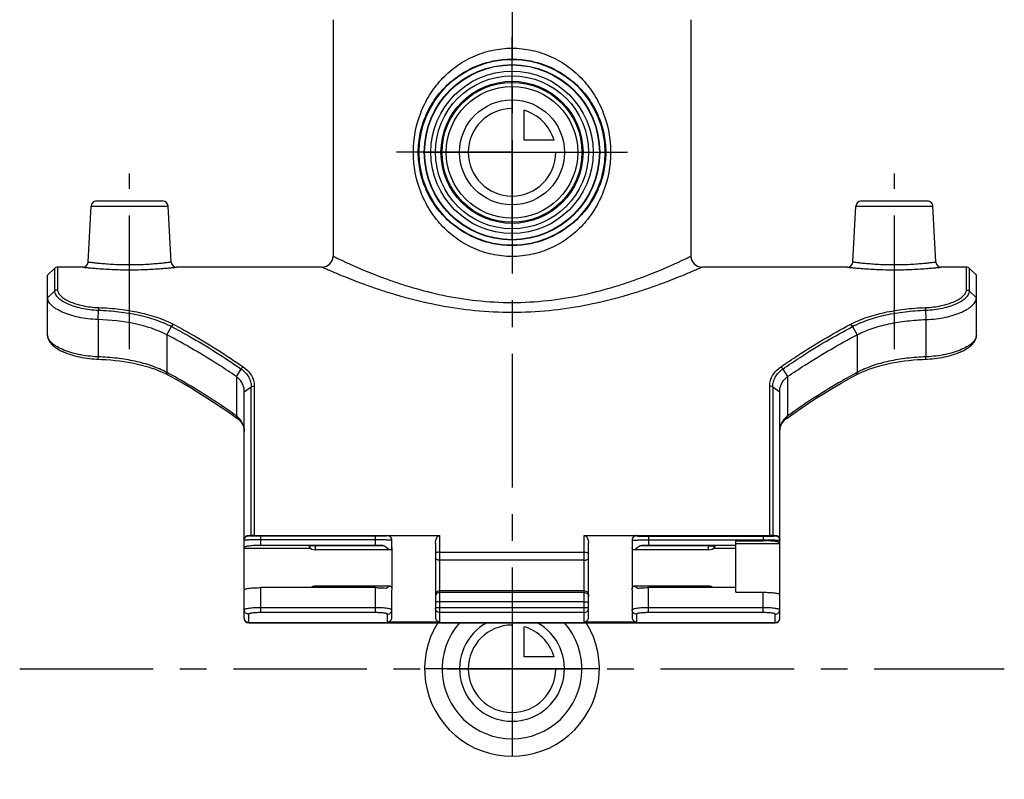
# Model space of a CAD drawing. Header units: millimetres. Extents: x 0 to 1000, y 0 to 1000.
# Tile 1 of 2: x 410 to 590, y 364 to 503. Entities that reach past the tile are written whole.
import ezdxf

# ---------------------------------------------------------------- set-up
doc = ezdxf.new("R2010")
doc.units = ezdxf.units.MM
doc.header["$LTSCALE"] = 65.185185
doc.linetypes.add('CENTER', pattern=[0.6, 0.375, -0.075, 0.075, -0.075])
for name, color, linetype in [('ACHSEN_S', 7, 'CONTINUOUS'), ('FASEN', 7, 'CONTINUOUS'), ('FLAECHEN', 7, 'CONTINUOUS'), ('KOERPER', 7, 'CONTINUOUS'), ('KONST.EL_MIT_GEO', 7, 'CONTINUOUS'), ('KURVEN', 7, 'CONTINUOUS')]:
    doc.layers.add(name, color=color, linetype=linetype)

msp = doc.modelspace()

# ---------------------------------------------------------------- linework, layer by layer
at = {"layer": 'ACHSEN_S', "color": 40, "linetype": 'CENTER'}
for p, q in [((500, 637.1), (500, 363.68)), ((409.88, 383.9), (590.12, 383.9))]:
    msp.add_line(p, q, dxfattribs=at)
at = {"layer": 'FASEN', "color": 7, "linetype": 'Continuous'}
for p, q in [((415, 455.9), (416.27, 457.17)), ((585, 455.9), (583.73, 457.17)), ((415, 451.79), (415, 455.9)), ((585, 451.79), (585, 455.9))]:
    msp.add_line(p, q, dxfattribs=at)
for radius in [16, 14.85]:
    msp.add_circle((500, 478.4), radius, dxfattribs=at)
for points, knots in [([(424.22, 447.81), (423.6, 447.83), (422.4, 447.92), (420.67, 448.2), (419.09, 448.61), (417.7, 449.13), (416.57, 449.72), (415.71, 450.36), (415.15, 451.05), (415, 451.56), (415, 451.79)], [0, 0, 0, 0, 0.172742, 0.339235, 0.494356, 0.633794, 0.754404, 0.854438, 0.934555, 1, 1, 1, 1]), ([(575.78, 447.81), (576.4, 447.83), (577.6, 447.92), (579.33, 448.2), (580.91, 448.61), (582.3, 449.13), (583.43, 449.72), (584.29, 450.36), (584.85, 451.05), (585, 451.56), (585, 451.79)], [0, 0, 0, 0, 0.172717, 0.339211, 0.49434, 0.63378, 0.754395, 0.854432, 0.934554, 1, 1, 1, 1]), ([(436.79, 445.02), (434.99, 445.96), (430.81, 447.27), (426.5, 447.73), (424.22, 447.81)], [0, 0, 0, 0, 0.470984, 1, 1, 1, 1]), ([(563.21, 445.02), (564.08, 445.47), (565.97, 446.25), (569.04, 447.08), (572.35, 447.6), (574.63, 447.77), (575.78, 447.81)], [0, 0, 0, 0, 0.226029, 0.471951, 0.732698, 1, 1, 1, 1]), ([(449.54, 437.38), (448.5, 438.08), (444.37, 440.82), (440.07, 443.31), (436.79, 445.02)], [0, 0, 0, 0, 0.25334, 1, 1, 1, 1]), ([(550.46, 437.38), (551.5, 438.08), (555.63, 440.82), (559.93, 443.31), (563.21, 445.02)], [0, 0, 0, 0, 0.253334, 1, 1, 1, 1]), ([(451, 434.58), (451, 434.85), (450.94, 435.38), (450.66, 436.13), (450.18, 436.82), (449.77, 437.2), (449.54, 437.38)], [0, 0, 0, 0, 0.241559, 0.484518, 0.735454, 1, 1, 1, 1]), ([(549, 434.58), (549, 434.85), (549.06, 435.38), (549.34, 436.13), (549.82, 436.82), (550.23, 437.2), (550.46, 437.38)], [0, 0, 0, 0, 0.24156, 0.484519, 0.735454, 1, 1, 1, 1])]:
    msp.add_open_spline(points, degree=3, knots=knots, dxfattribs=at)
at = {"layer": 'FLAECHEN', "color": 7, "linetype": 'Continuous'}
for p, q in [((467.25, 502.67), (467.25, 459.4)), ((532.75, 502.67), (532.75, 459.4))]:
    msp.add_line(p, q, dxfattribs=at)
msp.add_circle((500, 478.4), 12.05, dxfattribs=at)
at = {"layer": 'KOERPER', "color": 40, "linetype": 'CENTER'}
for p, q in [((500, 478.4), (500, 499.53)), ((500, 478.4), (478.87, 478.4)), ((500, 478.4), (521.13, 478.4)), ((500, 478.4), (500, 457.27)), ((430, 442.4), (430, 474.5)), ((570, 442.4), (570, 474.5))]:
    msp.add_line(p, q, dxfattribs=at)
at = {"layer": 'KOERPER', "color": 7, "linetype": 'Continuous'}
for p, q in [((421.42, 457.4), (416.83, 457.4)), ((465.25, 457.4), (438.58, 457.4)), ((561.42, 457.4), (534.75, 457.4)), ((583.17, 457.4), (578.58, 457.4)), ((464, 405.66), (464, 406.43)), ((477.76, 405.66), (464, 405.66)), ((536, 405.66), (522.24, 405.66)), ((536, 405.66), (536, 406.43)), ((477.67, 399.02), (464, 399.02)), ((464, 398.75), (464, 399.02)), ((536, 399.02), (522.33, 399.02)), ((536, 399.02), (536, 398.75))]:
    msp.add_line(p, q, dxfattribs=at)
for radius in [17, 16.06]:
    msp.add_circle((500, 478.4), radius, dxfattribs=at)
for centre, start, end in [((464, 407.16), 217.2416, 270), ((536, 407.16), 270, 322.7584), ((464, 397.52), 90, 124.8661), ((536, 397.52), 55.1339, 90)]:
    msp.add_arc(centre, 1.5, start, end, dxfattribs=at)
for points in [[(464, 406.43), (463.92, 406.43), (463.75, 406.42), (463.52, 406.41), (463.31, 406.4), (463.12, 406.38), (462.98, 406.35), (462.88, 406.33), (462.83, 406.3), (462.81, 406.29), (462.8, 406.27), (462.8, 406.26), (462.81, 406.25)], [(536, 406.43), (536.08, 406.43), (536.25, 406.42), (536.48, 406.41), (536.69, 406.4), (536.88, 406.38), (537.02, 406.35), (537.12, 406.33), (537.17, 406.3), (537.19, 406.29), (537.2, 406.27), (537.2, 406.26), (537.19, 406.25)]]:
    msp.add_open_spline(points, degree=3, knots=[0, 0, 0, 0, 0.199572, 0.390695, 0.565129, 0.715621, 0.835971, 0.921721, 0.951033, 0.971777, 0.986088, 1, 1, 1, 1], dxfattribs=at)
at = {"layer": 'KONST.EL_MIT_GEO', "color": 7, "linetype": 'Continuous'}
for p, q in [((423.95, 469.5), (436.05, 469.5)), ((563.95, 469.5), (576.05, 469.5)), ((422.42, 458.35), (422.95, 468.55)), ((422.95, 468.55), (437.05, 468.55)), ((437.58, 458.35), (437.05, 468.55)), ((562.42, 458.35), (562.95, 468.55)), ((562.95, 468.55), (577.05, 468.55)), ((577.58, 458.35), (577.05, 468.55)), ((416.27, 457.17), (416.27, 452.99)), ((416.83, 457.4), (416.83, 453.21)), ((583.17, 453.21), (583.17, 457.4)), ((583.73, 452.99), (583.73, 457.17)), ((415, 451.79), (416.27, 452.99)), ((583.73, 452.99), (585, 451.79)), ((415, 444.88), (415, 451.79)), ((585, 444.88), (585, 451.79)), ((424.22, 447.81), (424.31, 449.52)), ((575.69, 449.52), (575.78, 447.81)), ((424.22, 447.81), (424.22, 440.98)), ((575.78, 447.81), (575.78, 440.98)), ((436.79, 445.02), (437.68, 446.51)), ((562.32, 446.51), (563.21, 445.02)), ((415.19, 444.06), (415.3, 443.86)), ((415.29, 443.87), (415.42, 443.67)), ((415.41, 443.68), (415.56, 443.49)), ((415.55, 443.5), (415.73, 443.3)), ((436.79, 445.02), (436.79, 438.13)), ((563.21, 445.02), (563.21, 438.13)), ((584.27, 443.3), (584.44, 443.5)), ((584.44, 443.49), (584.59, 443.68)), ((584.58, 443.67), (584.71, 443.87)), ((584.7, 443.86), (584.81, 444.06)), ((584.8, 444.05), (584.89, 444.26)), ((415.72, 443.31), (415.91, 443.12)), ((415.9, 443.13), (416.11, 442.94)), ((416.1, 442.95), (416.34, 442.77)), ((416.33, 442.78), (416.58, 442.6)), ((416.57, 442.6), (416.85, 442.43)), ((416.83, 442.44), (417.13, 442.27)), ((417.11, 442.27), (417.43, 442.11)), ((417.41, 442.11), (417.75, 441.95)), ((417.73, 441.96), (418.08, 441.8)), ((418.07, 441.81), (418.44, 441.66)), ((418.42, 441.67), (418.81, 441.52)), ((581.19, 441.52), (581.58, 441.66)), ((581.56, 441.66), (581.93, 441.81)), ((581.91, 441.8), (582.26, 441.96)), ((582.25, 441.95), (582.58, 442.11)), ((582.57, 442.1), (582.88, 442.27)), ((582.87, 442.26), (583.16, 442.44)), ((583.15, 442.43), (583.43, 442.6)), ((583.42, 442.6), (583.67, 442.78)), ((583.66, 442.77), (583.89, 442.95)), ((583.88, 442.94), (584.1, 443.13)), ((584.09, 443.12), (584.28, 443.31)), ((418.79, 441.53), (419.19, 441.39)), ((419.17, 441.4), (419.59, 441.27)), ((419.57, 441.28), (420, 441.16)), ((419.98, 441.16), (420.42, 441.05)), ((420.4, 441.06), (420.85, 440.96)), ((420.83, 440.96), (421.28, 440.87)), ((421.27, 440.87), (421.73, 440.79)), ((421.71, 440.8), (422.17, 440.73)), ((422.16, 440.73), (422.63, 440.67)), ((422.61, 440.67), (423.08, 440.62)), ((423.07, 440.63), (423.53, 440.59)), ((423.52, 440.59), (423.99, 440.56)), ((575.11, 440.52), (576.03, 440.56)), ((576.02, 440.56), (576.48, 440.59)), ((576.46, 440.59), (576.93, 440.63)), ((576.92, 440.62), (577.39, 440.67)), ((577.37, 440.67), (577.84, 440.73)), ((577.82, 440.73), (578.29, 440.8)), ((578.27, 440.79), (578.73, 440.87)), ((578.72, 440.87), (579.17, 440.96)), ((579.15, 440.96), (579.6, 441.06)), ((579.58, 441.05), (580.02, 441.16)), ((580, 441.16), (580.43, 441.28)), ((580.41, 441.27), (580.82, 441.4)), ((580.81, 441.39), (581.21, 441.53)), ((449.54, 437.38), (450.44, 438.74)), ((549.56, 438.74), (550.46, 437.38)), ((449.54, 437.38), (449.54, 430.18)), ((550.46, 437.38), (550.46, 430.18)), ((451, 434.58), (452.27, 435.47)), ((451, 398.52), (451, 434.58)), ((452.27, 408.31), (452.27, 435.47)), ((452.83, 435.65), (452.83, 408.3)), ((547.17, 408.3), (547.17, 435.65)), ((547.73, 435.47), (549, 434.58)), ((547.73, 435.47), (547.73, 408.31)), ((549, 397.54), (549, 434.58)), ((451.8, 408.22), (451.8, 408.31)), ((451.8, 408.31), (452.27, 408.31)), ((452.83, 408.3), (486.8, 408.3)), ((475, 408.18), (454, 408.18)), ((454, 406.48), (454, 408.18)), ((475, 407.48), (454, 407.48)), ((475, 406.48), (475, 408.18)), ((477.2, 408.3), (477.2, 408.22)), ((478, 406.11), (478, 407.5)), ((486.8, 392.46), (486.8, 408.3)), ((513.2, 408.3), (547.17, 408.3)), ((513.2, 392.46), (513.2, 408.3)), ((522, 407.5), (522, 406.11)), ((522.8, 408.3), (522.8, 408.22)), ((525, 408.18), (546, 408.18)), ((525, 408.18), (525, 406.48)), ((525, 407.48), (546, 407.48)), ((546, 408.18), (546, 407.32)), ((547.73, 408.31), (548.2, 408.31)), ((548.2, 408.22), (548.2, 408.31)), ((451, 405.95), (463.12, 405.95)), ((475, 406.48), (454, 406.48)), ((476.54, 406.43), (464, 406.43)), ((478, 406.09), (478, 398.52)), ((486, 406.93), (486, 393.3)), ((514, 393.3), (514, 406.93)), ((522, 406.09), (522, 398.52)), ((536, 406.43), (523.46, 406.43)), ((541, 406.48), (525, 406.48)), ((536.88, 405.95), (541, 405.95)), ((541, 407.32), (546, 407.32)), ((541, 397.9), (541, 407.32)), ((549, 406.79), (541, 406.79)), ((486.8, 405.24), (513.2, 405.24)), ((513.2, 403.78), (486.8, 403.78)), ((451, 393.11), (451, 398.36)), ((475, 398.75), (454, 398.75)), ((454, 394.18), (454, 398.75)), ((475, 394.18), (475, 398.75)), ((478, 393.3), (478, 398.36)), ((522, 398.36), (522, 393.3)), ((541, 398.75), (525, 398.75)), ((525, 394.18), (525, 398.75)), ((513.2, 398.19), (486.8, 398.19)), ((513.2, 397.89), (486.8, 397.89)), ((541, 397.9), (546, 397.9)), ((546, 394.18), (546, 397.9)), ((549, 393.11), (549, 397.51)), ((475, 395.08), (454, 395.08)), ((513.2, 396.16), (486.8, 396.16)), ((513.2, 395.08), (486.8, 395.08)), ((546, 395.08), (525, 395.08)), ((451.8, 392.31), (451.8, 393.89)), ((475, 394.18), (454, 394.18)), ((477.2, 392.46), (477.2, 393.89)), ((513.2, 394.18), (486.8, 394.18)), ((522.8, 393.89), (522.8, 392.46)), ((546, 394.18), (525, 394.18)), ((548.2, 392.31), (548.2, 393.89)), ((451.8, 392.34), (548.2, 392.34)), ((451.8, 392.34), (548.2, 392.34)), ((477.2, 392.31), (451.8, 392.31)), ((486.8, 392.46), (477.2, 392.46)), ((477.2, 392.34), (477.2, 392.31)), ((486.8, 392.31), (486.8, 392.34)), ((513.2, 392.31), (486.8, 392.31)), ((522.8, 392.46), (513.2, 392.46)), ((513.2, 392.34), (513.2, 392.31)), ((522.8, 392.31), (522.8, 392.34)), ((548.2, 392.31), (522.8, 392.31))]:
    msp.add_line(p, q, dxfattribs=at)
for points in [[(415, 444.88), (415, 444.81), (415.02, 444.62), (415.06, 444.44), (415.11, 444.25)], [(415, 444.81), (415.02, 444.63), (415.05, 444.45), (415.11, 444.26), (415.19, 444.06)], [(584.89, 444.25), (584.94, 444.44), (584.98, 444.62), (585, 444.81), (585, 444.88)], [(584.89, 444.26), (584.95, 444.45), (584.98, 444.63), (585, 444.81)], [(423.97, 440.56), (424.9, 440.52), (425.73, 440.47), (426.54, 440.41), (427.35, 440.33), (428.15, 440.24), (428.94, 440.13), (429.72, 440), (430.48, 439.86), (431.23, 439.7), (431.96, 439.53), (432.68, 439.35), (433.37, 439.15), (434.05, 438.93), (434.71, 438.7), (435.34, 438.45), (435.96, 438.18), (436.55, 437.91), (436.98, 437.68)], [(563.02, 437.68), (563.47, 437.91), (564.06, 438.19), (564.67, 438.45), (565.3, 438.7), (565.96, 438.93), (566.64, 439.15), (567.34, 439.35), (568.05, 439.54), (568.79, 439.71), (569.54, 439.86), (570.3, 440), (571.08, 440.13), (571.86, 440.24), (572.66, 440.33), (573.47, 440.41), (574.29, 440.47), (575.12, 440.52)], [(436.98, 437.68), (438.32, 436.96), (439.78, 436.14), (441.24, 435.29), (442.68, 434.41), (444.12, 433.51), (445.55, 432.59), (446.97, 431.65), (448.38, 430.68), (449.63, 429.79)], [(550.37, 429.79), (551.64, 430.69), (553.04, 431.65), (554.46, 432.6), (555.89, 433.52), (557.33, 434.42), (558.77, 435.29), (560.23, 436.14), (561.69, 436.96), (563.02, 437.68)], [(449.63, 429.79), (449.7, 429.74), (449.87, 429.6), (450.03, 429.46), (450.19, 429.31), (450.33, 429.15), (450.46, 428.98), (450.57, 428.81), (450.68, 428.63), (450.77, 428.45), (450.84, 428.26), (450.9, 428.07), (450.95, 427.87), (450.98, 427.66), (451, 427.45), (451, 427.35)], [(549, 427.35), (549, 427.46), (549.02, 427.67), (549.05, 427.88), (549.1, 428.08), (549.16, 428.27), (549.24, 428.46), (549.33, 428.64), (549.43, 428.82), (549.55, 428.99), (549.68, 429.16), (549.82, 429.32), (549.97, 429.47), (550.14, 429.61), (550.31, 429.75), (550.37, 429.79)]]:
    msp.add_lwpolyline(points, dxfattribs=at)
for radius in [14, 13]:
    msp.add_circle((500, 478.4), radius, dxfattribs=at)
for centre, radius, start, end in [((423.95, 468.5), 1, 90, 177), ((436.05, 468.5), 1, 3, 90), ((563.95, 468.5), 1, 90, 177), ((576.05, 468.5), 1, 3, 90), ((421.42, 458.4), 1, 269.9992, 357.0002), ((438.58, 458.4), 1, 182.9999, 270.0003), ((465.25, 459.4), 2, 270, 360), ((534.75, 459.4), 2, 180, 270), ((561.42, 458.4), 1, 269.9992, 357.0002), ((578.58, 458.4), 1, 182.9999, 270.0003), ((416.83, 456.6), 0.8, 90, 135), ((583.17, 456.6), 0.8, 45, 90), ((387.64, 345.87), 104.54, 61.7503, 61.9575), ((612.36, 345.87), 104.54, 118.0425, 118.2497), ((446.96, 426.78), 4.26, 48.2928, 52.7794), ((553.04, 426.78), 4.26, 127.2206, 131.7075), ((475.64, 406.22), 2.36, 355.3571, 357.2776), ((524.76, 406.25), 2.76, 182.7848, 183.2631), ((524.24, 406.21), 2.23, 183.233, 184.649), ((477.95, 398.36), 0.0515, 0.0118, 7.4882), ((522.05, 398.36), 0.0515, 172.5118, 179.9882), ((451.8, 393.14), 0.8, 180, 270), ((451.8, 393.11), 0.8, 180, 270), ((451.12, 393.11), 0.117, 180.0229, 187.3839), ((548.2, 393.14), 0.8, 270, 360), ((548.2, 393.11), 0.8, 270, 360), ((548.21, 393.14), 0.791, 350.0255, 355.0352), ((548.22, 393.14), 0.784, 355.0324, 359.9928), ((548.88, 393.11), 0.117, 353.3687, 359.9876), ((477.2, 393.11), 0.8, 270, 283.8652), ((486.8, 393.11), 0.8, 256.141, 270), ((513.2, 393.11), 0.8, 270, 283.8652), ((522.8, 393.11), 0.8, 256.141, 270)]:
    msp.add_arc(centre, radius, start, end, dxfattribs=at)
for centre, major_axis, ratio, start_param, end_param in [((477.2, 407.5), (0.8, 0), 0.995415, 0, 1.570796), ((522.8, 407.5), (0.8, 0), 0.995415, 1.570796, 3.141593), ((477.2, 393.3), (0, 0.837), 0.95586, -3.141593, -1.570796), ((486.8, 393.3), (0, 0.837), 0.95586, 1.570796, 3.141593), ((513.2, 393.3), (0, 0.837), 0.95586, -3.141593, -1.570796), ((522.8, 393.3), (0, 0.837), 0.95586, 1.570796, 3.141593)]:
    msp.add_ellipse(centre, major_axis=major_axis, ratio=ratio, start_param=start_param, end_param=end_param, dxfattribs=at)
for points, knots in [([(500, 459.34), (498.76, 459.34), (496.3, 459.61), (492.8, 460.79), (489.66, 462.63), (486.97, 465.04), (484.79, 467.91), (482.63, 472.26), (481.49, 478.4), (482.63, 484.54), (484.79, 488.89), (486.97, 491.76), (489.66, 494.17), (492.8, 496.01), (496.3, 497.19), (498.76, 497.46), (500, 497.46)], [0, 0, 0, 0, 0.063745, 0.12681, 0.188951, 0.250433, 0.311851, 0.37385, 0.5, 0.62615, 0.688149, 0.749567, 0.811049, 0.87319, 0.936255, 1, 1, 1, 1]), ([(500, 497.46), (501.24, 497.46), (503.7, 497.19), (507.2, 496.01), (510.34, 494.17), (513.03, 491.76), (515.21, 488.89), (517.37, 484.54), (518.51, 478.4), (517.37, 472.26), (515.21, 467.91), (513.03, 465.04), (510.34, 462.63), (507.2, 460.79), (503.7, 459.61), (501.24, 459.34), (500, 459.34)], [0, 0, 0, 0, 0.063745, 0.12681, 0.188951, 0.250433, 0.311851, 0.37385, 0.5, 0.62615, 0.688149, 0.749567, 0.811049, 0.87319, 0.936255, 1, 1, 1, 1]), ([(500, 461.34), (498.85, 461.34), (496.57, 461.57), (493.31, 462.57), (490.36, 464.17), (487.79, 466.27), (485.68, 468.81), (484.09, 471.74), (483.07, 474.98), (482.73, 478.4), (483.07, 481.82), (484.09, 485.06), (485.68, 487.99), (487.79, 490.53), (490.36, 492.63), (493.31, 494.23), (496.57, 495.23), (498.85, 495.46), (500, 495.46)], [0, 0, 0, 0, 0.064086, 0.127339, 0.189413, 0.25057, 0.311519, 0.373127, 0.436013, 0.5, 0.563987, 0.626873, 0.688481, 0.74943, 0.810587, 0.872661, 0.935914, 1, 1, 1, 1]), ([(500, 495.46), (501.15, 495.46), (503.43, 495.23), (506.69, 494.23), (509.64, 492.63), (512.21, 490.53), (514.32, 487.99), (515.91, 485.06), (516.93, 481.82), (517.27, 478.4), (516.93, 474.98), (515.91, 471.74), (514.32, 468.81), (512.21, 466.27), (509.64, 464.17), (506.69, 462.57), (503.43, 461.57), (501.15, 461.34), (500, 461.34)], [0, 0, 0, 0, 0.064086, 0.127339, 0.189413, 0.25057, 0.311519, 0.373127, 0.436013, 0.5, 0.563987, 0.626873, 0.688481, 0.74943, 0.810587, 0.872661, 0.935914, 1, 1, 1, 1]), ([(422.42, 458.35), (422.42, 458.35), (422.43, 458.35), (422.46, 458.34), (422.5, 458.34), (422.57, 458.33), (422.65, 458.32), (422.79, 458.3), (423.01, 458.27), (423.33, 458.23), (423.71, 458.19), (424.15, 458.14), (424.85, 458.08), (425.83, 458), (427.13, 457.91), (428.54, 457.86), (430, 457.84), (431.46, 457.86), (432.87, 457.91), (434.17, 458), (435.15, 458.08), (435.85, 458.14), (436.29, 458.19), (436.67, 458.23), (436.99, 458.27), (437.21, 458.3), (437.35, 458.32), (437.43, 458.33), (437.5, 458.34), (437.54, 458.34), (437.57, 458.35), (437.58, 458.35), (437.58, 458.35)], [0, 0, 0, 0, 0.000606, 0.002419, 0.005434, 0.009647, 0.015044, 0.021611, 0.038188, 0.059209, 0.084463, 0.113705, 0.146648, 0.222355, 0.30872, 0.402468, 0.5, 0.597532, 0.69128, 0.777645, 0.853352, 0.886295, 0.915537, 0.940791, 0.961812, 0.978389, 0.984956, 0.990353, 0.994566, 0.997581, 0.999394, 1, 1, 1, 1]), ([(467.25, 459.4), (467.25, 459.4), (467.27, 459.39), (467.3, 459.38), (467.35, 459.35), (467.42, 459.32), (467.51, 459.27), (467.67, 459.19), (467.92, 459.07), (468.28, 458.9), (468.72, 458.69), (469.23, 458.45), (470.06, 458.07), (471.26, 457.53), (472.91, 456.83), (474.8, 456.06), (476.92, 455.25), (479.25, 454.44), (482.73, 453.34), (487.48, 452.14), (493.59, 451.16), (497.84, 450.93), (500, 450.93)], [0, 0, 0, 0, 0.000332, 0.001329, 0.002988, 0.005308, 0.008285, 0.011914, 0.021108, 0.032838, 0.047041, 0.063643, 0.082565, 0.127009, 0.179638, 0.239698, 0.306453, 0.379196, 0.457265, 0.626799, 0.809777, 1, 1, 1, 1]), ([(500, 450.93), (502.16, 450.93), (506.41, 451.16), (512.52, 452.14), (517.27, 453.34), (520.75, 454.44), (523.08, 455.25), (525.2, 456.06), (527.09, 456.83), (528.74, 457.53), (529.94, 458.07), (530.77, 458.45), (531.28, 458.69), (531.72, 458.9), (532.08, 459.07), (532.33, 459.19), (532.49, 459.27), (532.58, 459.32), (532.65, 459.35), (532.7, 459.38), (532.73, 459.39), (532.75, 459.4), (532.75, 459.4)], [0, 0, 0, 0, 0.190223, 0.373201, 0.542735, 0.620804, 0.693547, 0.760302, 0.820362, 0.872991, 0.917435, 0.936357, 0.952959, 0.967162, 0.978892, 0.988086, 0.991715, 0.994692, 0.997012, 0.998671, 0.999668, 1, 1, 1, 1]), ([(562.42, 458.35), (562.42, 458.35), (562.43, 458.35), (562.46, 458.34), (562.5, 458.34), (562.57, 458.33), (562.65, 458.32), (562.79, 458.3), (563.01, 458.27), (563.33, 458.23), (563.71, 458.19), (564.15, 458.14), (564.85, 458.08), (565.83, 458), (567.13, 457.91), (568.54, 457.86), (570, 457.84), (571.46, 457.86), (572.87, 457.91), (574.17, 458), (575.15, 458.08), (575.85, 458.14), (576.29, 458.19), (576.67, 458.23), (576.99, 458.27), (577.21, 458.3), (577.35, 458.32), (577.43, 458.33), (577.5, 458.34), (577.54, 458.34), (577.57, 458.35), (577.58, 458.35), (577.58, 458.35)], [0, 0, 0, 0, 0.000606, 0.002419, 0.005434, 0.009647, 0.015044, 0.021611, 0.038188, 0.059209, 0.084463, 0.113705, 0.146648, 0.222355, 0.30872, 0.402468, 0.5, 0.597532, 0.69128, 0.777645, 0.853352, 0.886295, 0.915537, 0.940791, 0.961812, 0.978389, 0.984956, 0.990353, 0.994566, 0.997581, 0.999394, 1, 1, 1, 1]), ([(421.42, 457.4), (421.43, 457.4), (421.49, 457.39), (421.61, 457.38), (421.82, 457.35), (422.1, 457.32), (422.46, 457.29), (423.09, 457.23), (424.02, 457.14), (425.31, 457.05), (427.32, 456.94), (430, 456.88), (432.68, 456.94), (434.69, 457.05), (435.98, 457.14), (436.91, 457.23), (437.54, 457.29), (437.9, 457.32), (438.18, 457.35), (438.39, 457.38), (438.51, 457.39), (438.57, 457.4), (438.58, 457.4)], [0, 0, 0, 0, 0.002448, 0.009762, 0.02186, 0.038607, 0.059818, 0.085265, 0.147764, 0.223583, 0.309778, 0.5, 0.690222, 0.776418, 0.852236, 0.914736, 0.940182, 0.961393, 0.97814, 0.990238, 0.997552, 1, 1, 1, 1]), ([(465.25, 457.4), (465.25, 457.4), (465.27, 457.39), (465.3, 457.38), (465.36, 457.35), (465.43, 457.32), (465.53, 457.27), (465.71, 457.2), (465.98, 457.07), (466.37, 456.9), (466.85, 456.7), (467.4, 456.46), (468.29, 456.08), (469.59, 455.55), (471.36, 454.85), (473.39, 454.1), (475.67, 453.31), (478.16, 452.51), (481.86, 451.46), (486.88, 450.3), (493.29, 449.37), (497.74, 449.15), (500, 449.15)], [0, 0, 0, 0, 0.000337, 0.001347, 0.003029, 0.00538, 0.008396, 0.012073, 0.021386, 0.033265, 0.047641, 0.064438, 0.08357, 0.128467, 0.181555, 0.242042, 0.309152, 0.382142, 0.460317, 0.629535, 0.811423, 1, 1, 1, 1]), ([(500, 449.15), (502.26, 449.15), (506.71, 449.37), (513.12, 450.3), (518.14, 451.46), (521.84, 452.51), (524.33, 453.31), (526.61, 454.1), (528.64, 454.85), (530.41, 455.55), (531.71, 456.08), (532.6, 456.46), (533.15, 456.7), (533.63, 456.9), (534.02, 457.07), (534.29, 457.2), (534.47, 457.27), (534.57, 457.32), (534.64, 457.35), (534.7, 457.38), (534.73, 457.39), (534.75, 457.4), (534.75, 457.4)], [0, 0, 0, 0, 0.188577, 0.370465, 0.539683, 0.617858, 0.690849, 0.757958, 0.818446, 0.871533, 0.91643, 0.935562, 0.952359, 0.966735, 0.978614, 0.987927, 0.991604, 0.99462, 0.996971, 0.998653, 0.999663, 1, 1, 1, 1]), ([(561.42, 457.4), (561.43, 457.4), (561.49, 457.39), (561.61, 457.38), (561.82, 457.35), (562.1, 457.32), (562.46, 457.29), (563.09, 457.23), (564.02, 457.14), (565.31, 457.05), (567.32, 456.94), (570, 456.88), (572.68, 456.94), (574.69, 457.05), (575.98, 457.14), (576.91, 457.23), (577.54, 457.29), (577.9, 457.32), (578.18, 457.35), (578.39, 457.38), (578.51, 457.39), (578.57, 457.4), (578.58, 457.4)], [0, 0, 0, 0, 0.002448, 0.009762, 0.02186, 0.038607, 0.059818, 0.085265, 0.147764, 0.223583, 0.309778, 0.5, 0.690222, 0.776418, 0.852236, 0.914736, 0.940182, 0.961393, 0.97814, 0.990238, 0.997552, 1, 1, 1, 1]), ([(416.27, 452.99), (416.26, 452.79), (416.4, 452.35), (416.88, 451.77), (417.61, 451.21), (418.6, 450.69), (419.8, 450.24), (421.19, 449.88), (422.71, 449.62), (423.77, 449.54), (424.31, 449.52)], [0, 0, 0, 0, 0.063345, 0.141899, 0.24094, 0.36118, 0.50087, 0.656786, 0.82476, 1, 1, 1, 1]), ([(416.83, 453.21), (416.73, 453.21), (416.52, 453.17), (416.34, 453.06), (416.27, 452.99)], [0, 0, 0, 0, 0.503638, 1, 1, 1, 1]), ([(416.83, 453.21), (416.83, 453.03), (416.96, 452.62), (417.41, 452.08), (418.1, 451.56), (419.02, 451.08), (420.14, 450.66), (421.44, 450.32), (422.86, 450.09), (423.85, 450.01), (424.36, 449.99)], [0, 0, 0, 0, 0.062977, 0.14127, 0.240052, 0.360083, 0.499715, 0.6558, 0.824179, 1, 1, 1, 1]), ([(575.64, 449.99), (576.15, 450.01), (577.14, 450.09), (578.56, 450.32), (579.86, 450.66), (580.98, 451.08), (581.9, 451.56), (582.59, 452.08), (583.04, 452.62), (583.17, 453.03), (583.17, 453.21)], [0, 0, 0, 0, 0.175821, 0.344199, 0.500285, 0.639919, 0.759951, 0.858731, 0.937024, 1, 1, 1, 1]), ([(575.69, 449.52), (576.23, 449.54), (577.29, 449.62), (578.81, 449.88), (580.2, 450.24), (581.4, 450.69), (582.39, 451.21), (583.12, 451.77), (583.6, 452.35), (583.73, 452.79), (583.73, 452.99)], [0, 0, 0, 0, 0.175238, 0.343209, 0.499126, 0.638818, 0.759058, 0.8581, 0.936655, 1, 1, 1, 1]), ([(583.17, 453.21), (583.27, 453.21), (583.48, 453.17), (583.66, 453.06), (583.73, 452.99)], [0, 0, 0, 0, 0.503821, 1, 1, 1, 1]), ([(424.36, 449.99), (424.35, 449.96), (424.33, 449.81), (424.32, 449.65), (424.31, 449.52)], [0, 0, 0, 0, 0.179665, 1, 1, 1, 1]), ([(424.31, 449.52), (425.55, 449.48), (427.99, 449.3), (431.51, 448.72), (434.76, 447.84), (436.77, 447), (437.68, 446.51)], [0, 0, 0, 0, 0.269678, 0.529543, 0.774102, 1, 1, 1, 1]), ([(424.36, 449.99), (425.63, 449.95), (428.13, 449.76), (431.74, 449.17), (435.07, 448.27), (437.13, 447.41), (438.07, 446.91)], [0, 0, 0, 0, 0.269947, 0.529919, 0.774381, 1, 1, 1, 1]), ([(561.92, 446.9), (562.86, 447.4), (564.92, 448.26), (568.25, 449.17), (571.87, 449.76), (574.37, 449.95), (575.64, 449.99)], [0, 0, 0, 0, 0.2256, 0.470053, 0.730032, 1, 1, 1, 1]), ([(562.32, 446.51), (563.23, 447), (565.24, 447.84), (568.49, 448.72), (572.01, 449.3), (574.45, 449.48), (575.69, 449.52)], [0, 0, 0, 0, 0.2259, 0.470458, 0.730321, 1, 1, 1, 1]), ([(575.64, 449.99), (575.65, 449.96), (575.67, 449.81), (575.68, 449.65), (575.69, 449.52)], [0, 0, 0, 0, 0.179617, 1, 1, 1, 1]), ([(438.08, 446.9), (438.04, 446.89), (437.88, 446.79), (437.76, 446.64), (437.68, 446.51)], [0, 0, 0, 0, 0.227887, 1, 1, 1, 1]), ([(437.68, 446.51), (438.76, 445.95), (443.13, 443.55), (447.35, 440.89), (450.44, 438.74)], [0, 0, 0, 0, 0.244503, 1, 1, 1, 1]), ([(438.07, 446.91), (439.15, 446.34), (443.5, 443.95), (447.71, 441.28), (450.79, 439.13)], [0, 0, 0, 0, 0.244438, 1, 1, 1, 1]), ([(549.21, 439.14), (550.25, 439.86), (554.37, 442.64), (558.65, 445.18), (561.92, 446.9)], [0, 0, 0, 0, 0.255678, 1, 1, 1, 1]), ([(549.56, 438.74), (550.61, 439.47), (554.74, 442.25), (559.04, 444.79), (562.32, 446.51)], [0, 0, 0, 0, 0.255613, 1, 1, 1, 1]), ([(561.92, 446.9), (561.96, 446.89), (562.12, 446.79), (562.24, 446.64), (562.32, 446.51)], [0, 0, 0, 0, 0.22793, 1, 1, 1, 1]), ([(424.22, 440.98), (423.6, 441), (422.4, 441.1), (420.66, 441.38), (419.08, 441.79), (417.7, 442.31), (416.56, 442.89), (415.81, 443.44), (415.39, 443.91), (415.11, 444.32), (415, 444.67), (415, 444.88)], [0, 0, 0, 0, 0.174621, 0.34231, 0.498441, 0.63878, 0.759837, 0.85942, 0.90118, 0.937985, 1, 1, 1, 1]), ([(585, 444.88), (585, 444.67), (584.89, 444.32), (584.61, 443.91), (584.19, 443.44), (583.44, 442.89), (582.3, 442.31), (580.92, 441.79), (579.34, 441.38), (577.6, 441.1), (576.4, 441), (575.78, 440.98)], [0, 0, 0, 0, 0.062016, 0.098822, 0.140582, 0.240165, 0.361224, 0.501562, 0.657692, 0.82538, 1, 1, 1, 1]), ([(436.79, 438.13), (435.92, 438.59), (434.03, 439.4), (430.97, 440.23), (427.66, 440.77), (425.38, 440.94), (424.22, 440.98)], [0, 0, 0, 0, 0.226962, 0.471788, 0.731211, 1, 1, 1, 1]), ([(424.25, 440.55), (424.25, 440.55), (424.24, 440.56), (424.23, 440.58), (424.23, 440.62), (424.22, 440.7), (424.22, 440.82), (424.22, 440.92), (424.22, 440.98)], [0, 0, 0, 0, 0.024341, 0.077887, 0.162874, 0.278442, 0.593409, 1, 1, 1, 1]), ([(575.78, 440.98), (574.62, 440.94), (572.34, 440.77), (569.03, 440.23), (565.97, 439.4), (564.08, 438.59), (563.21, 438.13)], [0, 0, 0, 0, 0.268789, 0.528212, 0.773038, 1, 1, 1, 1]), ([(575.75, 440.55), (575.75, 440.55), (575.76, 440.56), (575.77, 440.58), (575.77, 440.62), (575.78, 440.7), (575.78, 440.82), (575.78, 440.92), (575.78, 440.98)], [0, 0, 0, 0, 0.024338, 0.077881, 0.162867, 0.278435, 0.593404, 1, 1, 1, 1]), ([(436.98, 437.68), (436.91, 437.72), (436.8, 437.86), (436.78, 438.04), (436.79, 438.13)], [0, 0, 0, 0, 0.444761, 1, 1, 1, 1]), ([(450.44, 438.74), (450.45, 438.79), (450.51, 438.89), (450.63, 439.02), (450.74, 439.1), (450.79, 439.13)], [0, 0, 0, 0, 0.261275, 0.644061, 1, 1, 1, 1]), ([(450.44, 438.74), (450.99, 438.36), (451.7, 437.62), (452.19, 436.41), (452.27, 435.78), (452.27, 435.47)], [0, 0, 0, 0, 0.520064, 0.761675, 1, 1, 1, 1]), ([(450.79, 439.13), (451.39, 438.73), (452.18, 437.94), (452.73, 436.65), (452.83, 435.98), (452.83, 435.65)], [0, 0, 0, 0, 0.521703, 0.762897, 1, 1, 1, 1]), ([(547.17, 435.65), (547.17, 435.98), (547.27, 436.65), (547.82, 437.94), (548.61, 438.73), (549.21, 439.14)], [0, 0, 0, 0, 0.23709, 0.478292, 1, 1, 1, 1]), ([(547.73, 435.47), (547.73, 435.78), (547.81, 436.41), (548.3, 437.62), (549.01, 438.36), (549.56, 438.74)], [0, 0, 0, 0, 0.238322, 0.479942, 1, 1, 1, 1]), ([(549.56, 438.74), (549.55, 438.79), (549.49, 438.89), (549.37, 439.02), (549.26, 439.1), (549.21, 439.14)], [0, 0, 0, 0, 0.261244, 0.644037, 1, 1, 1, 1]), ([(563.02, 437.68), (563.09, 437.72), (563.2, 437.86), (563.22, 438.04), (563.21, 438.13)], [0, 0, 0, 0, 0.444761, 1, 1, 1, 1]), ([(449.54, 430.18), (448.52, 430.91), (444.51, 433.69), (440.32, 436.23), (437.12, 437.95)], [0, 0, 0, 0, 0.255929, 1, 1, 1, 1]), ([(562.88, 437.95), (561.83, 437.39), (557.56, 435), (553.46, 432.33), (550.46, 430.18)], [0, 0, 0, 0, 0.244202, 1, 1, 1, 1]), ([(452.27, 435.47), (452.3, 435.5), (452.47, 435.62), (452.68, 435.65), (452.83, 435.65)], [0, 0, 0, 0, 0.241246, 1, 1, 1, 1]), ([(547.73, 435.47), (547.7, 435.5), (547.53, 435.62), (547.32, 435.65), (547.17, 435.65)], [0, 0, 0, 0, 0.24164, 1, 1, 1, 1]), ([(449.63, 429.79), (449.59, 429.82), (449.51, 429.96), (449.52, 430.1), (449.54, 430.18)], [0, 0, 0, 0, 0.433304, 1, 1, 1, 1]), ([(451, 427.48), (450.98, 427.94), (450.75, 428.88), (450.15, 429.64), (449.79, 429.96)], [0, 0, 0, 0, 0.487442, 1, 1, 1, 1]), ([(550.21, 429.96), (549.85, 429.64), (549.25, 428.89), (549.02, 427.95), (549, 427.49)], [0, 0, 0, 0, 0.512571, 1, 1, 1, 1]), ([(550.37, 429.79), (550.41, 429.82), (550.49, 429.96), (550.48, 430.1), (550.46, 430.18)], [0, 0, 0, 0, 0.433302, 1, 1, 1, 1]), ([(451, 407.52), (451, 407.64), (451.05, 407.88), (451.26, 408.15), (451.53, 408.29), (451.71, 408.32), (451.8, 408.31)], [0, 0, 0, 0, 0.287848, 0.559607, 0.792359, 1, 1, 1, 1]), ([(451, 407.42), (451, 407.62), (451.17, 408.05), (451.6, 408.22), (451.8, 408.22)], [0, 0, 0, 0, 0.499973, 1, 1, 1, 1]), ([(451.01, 407.42), (451, 407.42), (451, 407.42), (451, 407.42), (451, 407.42)], [0, 0, 0, 0, 0.650731, 1, 1, 1, 1]), ([(454, 407.48), (453.63, 407.48), (453.09, 407.48), (452.4, 407.47), (451.96, 407.47), (451.59, 407.46), (451.31, 407.45), (451.13, 407.44), (451.04, 407.43), (451.01, 407.42), (451.01, 407.42)], [0, 0, 0, 0, 0.370483, 0.538932, 0.687984, 0.812388, 0.90782, 0.971026, 0.989857, 1, 1, 1, 1]), ([(454, 408.18), (453.86, 408.18), (453.57, 408.18), (453.17, 408.18), (452.79, 408.18), (452.46, 408.19), (452.22, 408.19), (452.06, 408.2), (451.97, 408.2), (451.9, 408.21), (451.85, 408.21), (451.82, 408.21), (451.8, 408.21), (451.8, 408.22)], [0, 0, 0, 0, 0.196023, 0.384266, 0.557373, 0.708656, 0.832433, 0.88254, 0.924165, 0.956946, 0.9806, 0.994936, 1, 1, 1, 1]), ([(452.83, 408.3), (452.78, 408.3), (452.59, 408.3), (452.4, 408.3), (452.27, 408.31)], [0, 0, 0, 0, 0.279052, 1, 1, 1, 1]), ([(477.2, 408.22), (477.2, 408.21), (477.18, 408.21), (477.15, 408.21), (477.1, 408.21), (477.03, 408.2), (476.94, 408.2), (476.78, 408.19), (476.54, 408.19), (476.21, 408.18), (475.83, 408.18), (475.43, 408.18), (475.14, 408.18), (475, 408.18)], [0, 0, 0, 0, 0.005064, 0.0194, 0.043054, 0.075834, 0.11746, 0.167567, 0.291343, 0.442627, 0.615734, 0.803977, 1, 1, 1, 1]), ([(477.92, 407.43), (477.79, 407.44), (477.44, 407.46), (476.79, 407.47), (475.95, 407.48), (475.33, 407.48), (475, 407.48)], [0, 0, 0, 0, 0.133079, 0.362022, 0.662062, 1, 1, 1, 1]), ([(478, 407.42), (478, 407.62), (477.83, 408.05), (477.4, 408.22), (477.2, 408.22)], [0, 0, 0, 0, 0.499973, 1, 1, 1, 1]), ([(478, 407.42), (478, 407.42), (477.99, 407.42), (477.97, 407.43), (477.94, 407.43), (477.92, 407.43)], [0, 0, 0, 0, 0.0764, 0.26508, 1, 1, 1, 1]), ([(486, 406.93), (486, 407.07), (486.03, 407.36), (486.13, 407.7), (486.26, 407.96), (486.4, 408.13), (486.58, 408.26), (486.73, 408.3), (486.8, 408.3)], [0, 0, 0, 0, 0.247546, 0.495568, 0.620381, 0.745931, 0.872504, 1, 1, 1, 1]), ([(513.2, 408.3), (513.27, 408.3), (513.42, 408.26), (513.6, 408.13), (513.74, 407.96), (513.87, 407.7), (513.97, 407.36), (514, 407.07), (514, 406.93)], [0, 0, 0, 0, 0.127497, 0.25407, 0.379619, 0.504431, 0.752453, 1, 1, 1, 1]), ([(522.8, 408.22), (522.6, 408.22), (522.17, 408.05), (522, 407.62), (522, 407.42)], [0, 0, 0, 0, 0.500027, 1, 1, 1, 1]), ([(522, 407.42), (522, 407.42), (522.01, 407.42), (522.03, 407.43), (522.06, 407.43), (522.08, 407.43)], [0, 0, 0, 0, 0.076371, 0.26506, 1, 1, 1, 1]), ([(522.08, 407.43), (522.21, 407.44), (522.56, 407.46), (523.21, 407.47), (524.05, 407.48), (524.67, 407.48), (525, 407.48)], [0, 0, 0, 0, 0.133076, 0.362019, 0.66206, 1, 1, 1, 1]), ([(522.8, 408.22), (522.8, 408.21), (522.82, 408.21), (522.85, 408.21), (522.9, 408.21), (522.97, 408.2), (523.06, 408.2), (523.22, 408.19), (523.46, 408.19), (523.79, 408.18), (524.17, 408.18), (524.57, 408.18), (524.86, 408.18), (525, 408.18)], [0, 0, 0, 0, 0.005063, 0.019401, 0.043056, 0.075836, 0.117461, 0.167568, 0.291344, 0.442627, 0.615734, 0.803977, 1, 1, 1, 1]), ([(546, 408.18), (546.14, 408.18), (546.43, 408.18), (546.83, 408.18), (547.21, 408.18), (547.54, 408.19), (547.78, 408.19), (547.94, 408.2), (548.03, 408.2), (548.1, 408.21), (548.15, 408.21), (548.18, 408.21), (548.2, 408.21), (548.2, 408.22)], [0, 0, 0, 0, 0.196022, 0.384266, 0.557373, 0.708657, 0.832433, 0.88254, 0.924166, 0.956946, 0.9806, 0.994936, 1, 1, 1, 1]), ([(546, 407.48), (546.37, 407.48), (546.91, 407.48), (547.6, 407.47), (548.04, 407.47), (548.41, 407.46), (548.69, 407.45), (548.87, 407.44), (548.96, 407.43), (548.99, 407.42), (548.99, 407.42)], [0, 0, 0, 0, 0.370482, 0.538932, 0.687984, 0.812388, 0.90782, 0.971026, 0.989857, 1, 1, 1, 1]), ([(547.73, 408.31), (547.69, 408.3), (547.51, 408.3), (547.32, 408.3), (547.17, 408.3)], [0, 0, 0, 0, 0.210888, 1, 1, 1, 1]), ([(548.2, 408.31), (548.29, 408.32), (548.47, 408.29), (548.74, 408.15), (548.95, 407.88), (549, 407.64), (549, 407.52)], [0, 0, 0, 0, 0.20763, 0.440371, 0.712149, 1, 1, 1, 1]), ([(548.2, 408.22), (548.4, 408.22), (548.83, 408.05), (549, 407.62), (549, 407.42)], [0, 0, 0, 0, 0.500027, 1, 1, 1, 1]), ([(548.99, 407.42), (549, 407.42), (549, 407.42), (549, 407.42), (549, 407.42)], [0, 0, 0, 0, 0.650714, 1, 1, 1, 1]), ([(454, 406.48), (453.62, 406.48), (452.91, 406.46), (452.08, 406.4), (451.53, 406.32), (451.29, 406.26), (451.14, 406.21), (451.05, 406.17), (451, 406.12), (451, 406.09)], [0, 0, 0, 0, 0.374023, 0.692201, 0.815236, 0.908177, 0.942557, 0.968832, 1, 1, 1, 1]), ([(476.54, 406.43), (476.42, 406.43), (475.91, 406.47), (475.39, 406.48), (475, 406.48)], [0, 0, 0, 0, 0.233964, 1, 1, 1, 1]), ([(477.76, 405.66), (477.68, 405.66), (477.49, 405.73), (477.21, 405.9), (476.88, 406.14), (476.66, 406.33), (476.54, 406.43)], [0, 0, 0, 0, 0.167945, 0.402963, 0.686111, 1, 1, 1, 1]), ([(477.96, 405.84), (477.94, 405.79), (477.9, 405.69), (477.8, 405.66), (477.76, 405.66)], [0, 0, 0, 0, 0.538859, 1, 1, 1, 1]), ([(477.99, 406.03), (477.99, 406.02), (477.98, 405.98), (477.98, 405.93), (477.97, 405.9)], [0, 0, 0, 0, 0.267732, 1, 1, 1, 1]), ([(522.03, 405.9), (522.03, 405.91), (522.02, 405.95), (522.01, 406), (522.01, 406.03)], [0, 0, 0, 0, 0.232346, 1, 1, 1, 1]), ([(522.24, 405.66), (522.21, 405.66), (522.16, 405.67), (522.09, 405.72), (522.05, 405.8), (522.03, 405.86), (522.03, 405.9)], [0, 0, 0, 0, 0.22641, 0.441518, 0.689744, 1, 1, 1, 1]), ([(523.46, 406.43), (523.34, 406.33), (523.12, 406.14), (522.79, 405.9), (522.51, 405.73), (522.32, 405.66), (522.24, 405.66)], [0, 0, 0, 0, 0.313854, 0.596986, 0.832018, 1, 1, 1, 1]), ([(525, 406.48), (524.87, 406.48), (524.35, 406.48), (523.84, 406.45), (523.46, 406.43)], [0, 0, 0, 0, 0.261528, 1, 1, 1, 1]), ([(549, 406.93), (549, 406.96), (548.95, 407.01), (548.86, 407.05), (548.71, 407.1), (548.47, 407.16), (547.92, 407.24), (547.09, 407.31), (546.38, 407.32), (546, 407.32)], [0, 0, 0, 0, 0.031168, 0.057443, 0.091823, 0.184764, 0.307799, 0.625977, 1, 1, 1, 1]), ([(486.8, 405.24), (486.7, 405.24), (486.51, 405.23), (486.28, 405.19), (486.14, 405.14), (486.05, 405.09), (486, 405.04), (486, 405)], [0, 0, 0, 0, 0.353144, 0.657552, 0.77907, 0.875932, 1, 1, 1, 1]), ([(486.8, 403.78), (486.7, 403.78), (486.5, 403.8), (486.22, 403.87), (486, 404.02), (486, 404.13)], [0, 0, 0, 0, 0.334722, 0.629164, 1, 1, 1, 1]), ([(513.2, 405.24), (513.3, 405.24), (513.49, 405.23), (513.72, 405.19), (513.86, 405.14), (513.95, 405.09), (514, 405.04), (514, 405)], [0, 0, 0, 0, 0.353144, 0.657552, 0.77907, 0.875932, 1, 1, 1, 1]), ([(513.2, 403.78), (513.3, 403.78), (513.5, 403.8), (513.78, 403.87), (514, 404.02), (514, 404.13)], [0, 0, 0, 0, 0.334722, 0.629164, 1, 1, 1, 1]), ([(451, 398.36), (451, 398.39), (451.05, 398.44), (451.14, 398.47), (451.29, 398.53), (451.53, 398.58), (452.08, 398.67), (452.91, 398.73), (453.62, 398.75), (454, 398.75)], [0, 0, 0, 0, 0.031168, 0.057443, 0.091823, 0.184764, 0.307799, 0.625977, 1, 1, 1, 1]), ([(475, 398.75), (475.18, 398.75), (475.82, 398.74), (476.47, 398.71), (476.94, 398.65)], [0, 0, 0, 0, 0.270131, 1, 1, 1, 1]), ([(476.94, 398.65), (477.06, 398.76), (477.29, 398.91), (477.55, 399.02), (477.67, 399.02)], [0, 0, 0, 0, 0.572064, 1, 1, 1, 1]), ([(477.67, 399.02), (477.72, 399.02), (477.83, 398.99), (477.95, 398.84), (477.99, 398.62), (478, 398.46), (478, 398.36)], [0, 0, 0, 0, 0.190143, 0.388803, 0.654155, 1, 1, 1, 1]), ([(522, 398.36), (522, 398.46), (522.01, 398.62), (522.05, 398.84), (522.17, 398.99), (522.28, 399.02), (522.33, 399.02)], [0, 0, 0, 0, 0.34585, 0.611235, 0.809882, 1, 1, 1, 1]), ([(522.33, 399.02), (522.45, 399.02), (522.71, 398.91), (522.94, 398.76), (523.06, 398.65)], [0, 0, 0, 0, 0.427882, 1, 1, 1, 1]), ([(523.06, 398.65), (523.2, 398.67), (523.85, 398.73), (524.5, 398.75), (525, 398.75)], [0, 0, 0, 0, 0.222298, 1, 1, 1, 1]), ([(486.8, 398.19), (486.6, 398.19), (486.17, 398.02), (486, 397.6), (486, 397.4)], [0, 0, 0, 0, 0.500674, 1, 1, 1, 1]), ([(486.8, 397.89), (486.6, 397.89), (486.17, 397.72), (486, 397.3), (486, 397.1)], [0, 0, 0, 0, 0.500674, 1, 1, 1, 1]), ([(513.2, 398.19), (513.4, 398.19), (513.83, 398.02), (514, 397.6), (514, 397.4)], [0, 0, 0, 0, 0.500674, 1, 1, 1, 1]), ([(513.2, 397.89), (513.4, 397.89), (513.83, 397.72), (514, 397.3), (514, 397.1)], [0, 0, 0, 0, 0.500674, 1, 1, 1, 1]), ([(546, 397.9), (546.38, 397.9), (547.09, 397.89), (547.92, 397.82), (548.47, 397.74), (548.71, 397.68), (548.86, 397.63), (548.95, 397.59), (549, 397.55), (549, 397.51)], [0, 0, 0, 0, 0.374023, 0.692201, 0.815236, 0.908177, 0.942557, 0.968832, 1, 1, 1, 1]), ([(454, 395.08), (453.62, 395.08), (452.91, 395.06), (452.08, 395), (451.53, 394.91), (451.29, 394.86), (451.14, 394.81), (451.05, 394.77), (451, 394.72), (451, 394.69)], [0, 0, 0, 0, 0.374023, 0.692201, 0.815236, 0.908177, 0.942557, 0.968832, 1, 1, 1, 1]), ([(478, 394.69), (478, 394.72), (477.95, 394.77), (477.86, 394.81), (477.71, 394.86), (477.47, 394.91), (476.92, 395), (476.09, 395.06), (475.38, 395.08), (475, 395.08)], [0, 0, 0, 0, 0.031168, 0.057443, 0.091823, 0.184764, 0.307799, 0.625977, 1, 1, 1, 1]), ([(486.8, 396.16), (486.7, 396.16), (486.51, 396.16), (486.26, 396.14), (486.1, 396.11), (486.02, 396.08), (486, 396.07), (486, 396.06)], [0, 0, 0, 0, 0.374165, 0.692415, 0.908269, 0.968825, 1, 1, 1, 1]), ([(486.8, 395.08), (486.7, 395.08), (486.51, 395.07), (486.26, 395.06), (486.1, 395.03), (486.02, 395), (486, 394.98), (486, 394.97)], [0, 0, 0, 0, 0.374165, 0.692415, 0.908269, 0.968825, 1, 1, 1, 1]), ([(486.8, 394.18), (486.7, 394.18), (486.49, 394.22), (486.22, 394.4), (486.04, 394.66), (486, 394.87), (486, 394.97)], [0, 0, 0, 0, 0.251015, 0.501412, 0.750988, 1, 1, 1, 1]), ([(513.2, 396.16), (513.3, 396.16), (513.49, 396.16), (513.74, 396.14), (513.9, 396.11), (513.98, 396.08), (514, 396.07), (514, 396.06)], [0, 0, 0, 0, 0.374165, 0.692415, 0.908269, 0.968825, 1, 1, 1, 1]), ([(514, 394.97), (514, 394.98), (513.98, 395), (513.9, 395.03), (513.74, 395.06), (513.49, 395.07), (513.3, 395.08), (513.2, 395.08)], [0, 0, 0, 0, 0.031175, 0.091731, 0.307585, 0.625835, 1, 1, 1, 1]), ([(513.2, 394.18), (513.3, 394.18), (513.51, 394.22), (513.78, 394.4), (513.96, 394.66), (514, 394.87), (514, 394.97)], [0, 0, 0, 0, 0.251015, 0.501412, 0.750988, 1, 1, 1, 1]), ([(525, 395.08), (524.62, 395.08), (523.91, 395.06), (523.08, 395), (522.53, 394.91), (522.29, 394.86), (522.14, 394.81), (522.05, 394.77), (522, 394.72), (522, 394.69)], [0, 0, 0, 0, 0.374023, 0.692201, 0.815236, 0.908177, 0.942557, 0.968832, 1, 1, 1, 1]), ([(549, 394.69), (549, 394.72), (548.95, 394.77), (548.86, 394.81), (548.71, 394.86), (548.47, 394.91), (547.92, 395), (547.09, 395.06), (546.38, 395.08), (546, 395.08)], [0, 0, 0, 0, 0.031168, 0.057443, 0.091823, 0.184764, 0.307799, 0.625977, 1, 1, 1, 1]), ([(451.8, 393.89), (451.7, 393.89), (451.49, 393.94), (451.22, 394.11), (451.04, 394.38), (451, 394.58), (451, 394.69)], [0, 0, 0, 0, 0.25101, 0.501403, 0.750975, 1, 1, 1, 1]), ([(451.8, 392.34), (451.7, 392.34), (451.49, 392.39), (451.22, 392.56), (451.04, 392.83), (451, 393.03), (451, 393.14)], [0, 0, 0, 0, 0.251004, 0.501399, 0.750972, 1, 1, 1, 1]), ([(454, 394.18), (453.72, 394.18), (453.2, 394.17), (452.59, 394.12), (452.19, 394.06), (451.99, 394.01), (451.86, 393.97), (451.8, 393.92), (451.8, 393.89)], [0, 0, 0, 0, 0.374069, 0.692289, 0.81534, 0.908293, 0.968829, 1, 1, 1, 1]), ([(477.2, 393.89), (477.2, 393.92), (477.14, 393.97), (477.01, 394.01), (476.81, 394.06), (476.41, 394.12), (475.8, 394.17), (475.28, 394.18), (475, 394.18)], [0, 0, 0, 0, 0.031171, 0.091707, 0.18466, 0.307711, 0.625931, 1, 1, 1, 1]), ([(477.2, 393.89), (477.3, 393.89), (477.51, 393.94), (477.78, 394.11), (477.96, 394.38), (478, 394.58), (478, 394.69)], [0, 0, 0, 0, 0.25101, 0.501403, 0.750975, 1, 1, 1, 1]), ([(522.8, 393.89), (522.7, 393.89), (522.49, 393.94), (522.22, 394.11), (522.04, 394.38), (522, 394.58), (522, 394.69)], [0, 0, 0, 0, 0.25101, 0.501403, 0.750975, 1, 1, 1, 1]), ([(525, 394.18), (524.72, 394.18), (524.2, 394.17), (523.59, 394.12), (523.19, 394.06), (522.99, 394.01), (522.86, 393.97), (522.8, 393.92), (522.8, 393.89)], [0, 0, 0, 0, 0.374069, 0.692289, 0.81534, 0.908293, 0.968829, 1, 1, 1, 1]), ([(548.2, 393.89), (548.2, 393.92), (548.14, 393.97), (548.01, 394.01), (547.81, 394.06), (547.41, 394.12), (546.8, 394.17), (546.28, 394.18), (546, 394.18)], [0, 0, 0, 0, 0.031171, 0.091707, 0.18466, 0.307711, 0.625931, 1, 1, 1, 1]), ([(548.2, 393.89), (548.3, 393.89), (548.51, 393.94), (548.78, 394.11), (548.96, 394.38), (549, 394.58), (549, 394.69)], [0, 0, 0, 0, 0.25101, 0.501403, 0.750975, 1, 1, 1, 1]), ([(548.99, 393), (548.96, 392.82), (548.76, 392.48), (548.38, 392.34), (548.2, 392.34)], [0, 0, 0, 0, 0.498666, 1, 1, 1, 1])]:
    msp.add_open_spline(points, degree=3, knots=knots, dxfattribs=at)
msp.add_open_spline([(477.97, 405.9), (477.97, 405.88), (477.96, 405.86), (477.96, 405.84)], degree=3, dxfattribs=at)
at = {"layer": 'KURVEN', "color": 40, "linetype": 'Continuous'}
for p, q in [((500, 462.4), (500, 494.4)), ((502.2, 480.6), (502.2, 486.09)), ((507.69, 480.6), (502.2, 480.6)), ((484, 478.4), (516, 478.4)), ((500, 392.34), (500, 367.9)), ((502.2, 386.1), (502.2, 391.59)), ((507.69, 386.1), (502.2, 386.1)), ((516, 383.9), (484, 383.9))]:
    msp.add_line(p, q, dxfattribs=at)
for radius in [16, 12.8, 9.6]:
    msp.add_circle((500, 478.4), radius, dxfattribs=at)
for centre, radius, start, end in [((500, 478.4), 8, 90, 360), ((500, 478.4), 8, 15.962, 74.038), ((500, 383.9), 16, 148.1655, 31.8345), ((500, 383.9), 12.8, 138.7527, 41.2473), ((500, 383.9), 9.6, 118.4534, 61.5241), ((500, 383.9), 8, 90, 360), ((500, 383.9), 8, 15.962, 74.038)]:
    msp.add_arc(centre, radius, start, end, dxfattribs=at)

doc.saveas('drawing.dxf')
